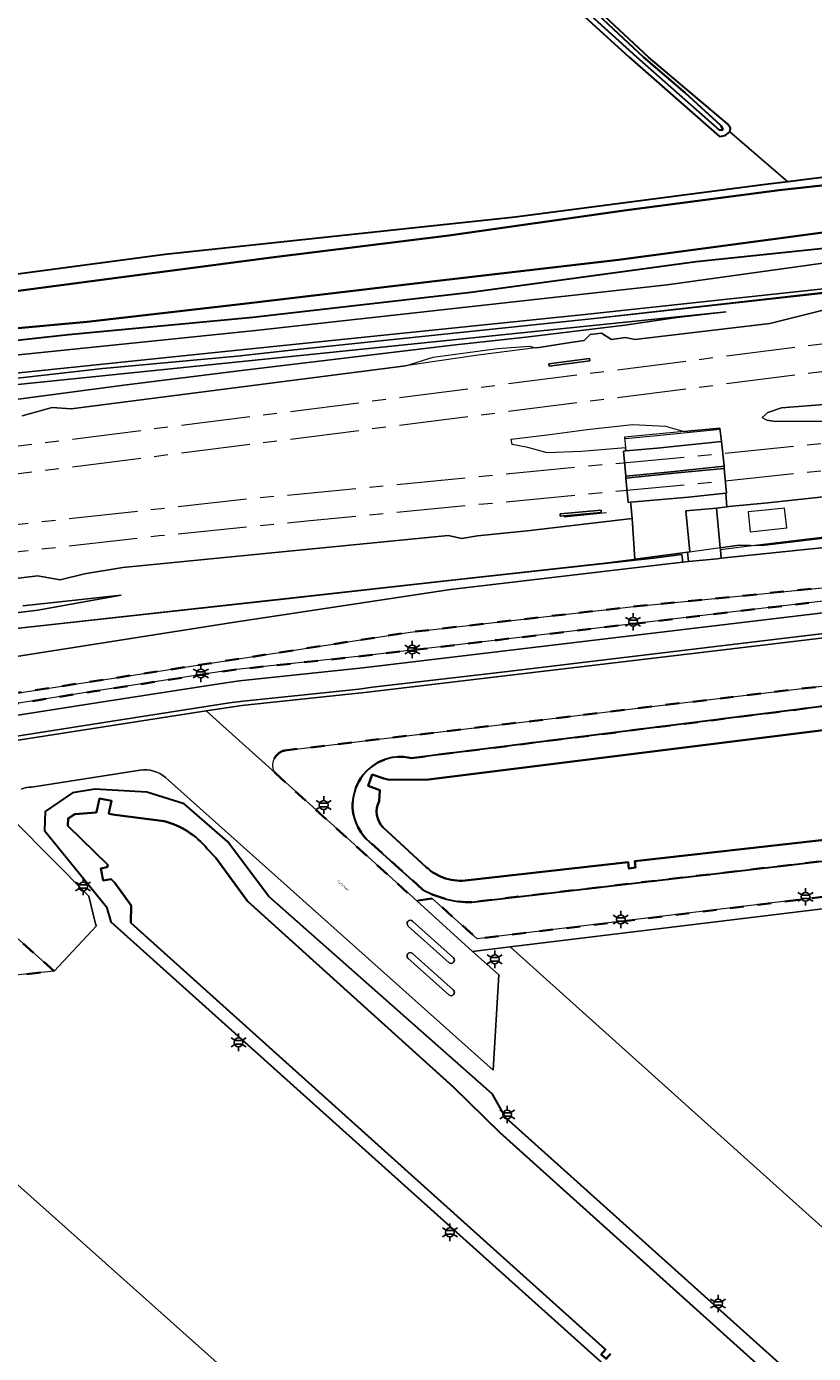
# Model space of a CAD drawing. Extents: x 105780 to 185197, y 477999 to 525027.
# Tile 196 of 256: x 109694 to 109809, y 478811 to 479004. Entities that reach past the tile are written whole.
import ezdxf
from ezdxf.enums import TextEntityAlignment as Align

# ---------------------------------------------------------------- set-up
doc = ezdxf.new("R2010")
doc.units = 0
doc.linetypes.add('AM-AS', pattern=[16, 10, -2, 2, -2])
doc.linetypes.add('XX-HIDDEN', pattern=[4, 2, -2])
for name, color, linetype, lineweight in [('B-GV-GR-GRAS_GAZON-G', 252, 'Continuous', 13), ('B-GV-GR-MATERIAALGRENS-G', 252, 'XX-HIDDEN', 35), ('B-RO-IE-MEUBILAIR_WEGMEUBILAIR-S', 252, 'Continuous', 25), ('B-RO-IE-TERREINAFSCHEIDING_KUNSTMATIG_HEKWERK-G', 252, 'IE-TERREINAFSCHEIDING-KUNSTMATIG', 18), ('B-WE-AM-AS_SPOOR-G', 252, 'AM-AS', 18), ('B-WE-GW-WATERGANG_SLOOT_INSTEEK-G', 252, 'Continuous', 30), ('B-XX-KG-KADASTRAAL_BEBOUWING-G', 252, 'Continuous', 20), ('B1-WE-GR-BOUWLAND-GV', 80, 'Continuous', 13), ('B1-WE-GW-TALUD_KRUIN-G', 252, 'Continuous', 25), ('B1-WE-OG-TERREIN_ERF-GV', 252, 'Continuous', 18), ('B1-WE-OG-TOPOGRAFIE-T18', 10, 'Continuous', 18), ('B1-WE-OG-WEG-GV', 7, 'Continuous', 18), ('B1-WE-VH-VERHARDING_ASFALT-GV', 252, 'Continuous', 18), ('B1-WE-VH-VERHARDING_BETONSTRAATSTEEN-GV', 252, 'Continuous', 18), ('B1-WE-VH-VERHARDING_GESLOTEN-GV', 252, 'Continuous', 18), ('B1-WE-VH-VERHARDING_HALFVERHARDING-GV', 252, 'Continuous', 18), ('B1-WE-VH-VERHARDING_OPEN-GV', 252, 'Continuous', 18), ('B1-WE-VH-VERHARDING_TEGEL-GV', 252, 'Continuous', 18)]:
    doc.layers.add(name, color=color, linetype=linetype, lineweight=lineweight)
doc.styles.add('NLCS-ISO', font='NLCS-ISO.ttf')
doc.styles.add('NLCS-ISO-M200-T18', font='NLCS-ISO.ttf', dxfattribs={"height": 0.36})
doc.linetypes.add('IE-TERREINAFSCHEIDING-KUNSTMATIG', pattern='A,4,[82,NLCS.SHX,S=0.75,R=90,X=0,Y=0],4,-2', length=10)

# ---------------------------------------------------------------- blocks, each defined once
blk = doc.blocks.new('B-SIE-WEG_LICHTMAST-SO')
at = {"ltscale": 0.1}
for p, q in [((-1.1, 0.63), (-2.19, 1.27)), ((0, 1.27), (0, 2.53)), ((1.1, 0.63), (2.19, 1.27)), ((-1.1, -0.63), (-2.19, -1.27)), ((0, -1.27), (0, -2.53)), ((1.1, -0.63), (2.19, -1.27))]:
    blk.add_line(p, q, dxfattribs=at)
at = {"flags": 128}
for points in [[(-1.16, 0.5), (1.16, 0.5)], [(-1.16, -0.5), (1.16, -0.5)]]:
    blk.add_lwpolyline(points, dxfattribs=at)
at = {"ltscale": 0.1}
blk.add_circle((0, 0), 1.27, dxfattribs=at)
at = {"style": 'NLCS-ISO'}
blk.add_attdef('TYPE', text='', height=1.8, dxfattribs=at).set_placement((0, 2.53), align=Align.BOTTOM_CENTER)

msp = doc.modelspace()

# ---------------------------------------------------------------- linework, layer by layer
at = {"layer": 'B-GV-GR-GRAS_GAZON-G', "flags": 128}
for points in [[(109702.039, 479071.926), (109675.617, 479095.967), (109641.96, 479060.083), (109611.135, 479087.491), (109609.947, 479086.546), (109602.98, 479079.172), (109574.045, 479048.85), (109563.922, 479037.514), (109605.659, 479001.377), (109647.601, 478963.319), (109672.476, 478965.672), (109714.399, 478971.254), (109765.393, 478976.682), (109801.098, 478981.34), (109801.84, 478981.436), (109805.098, 478981.854), (109796.614, 478989.11), (109795.956, 478988.604), (109795.134, 478988.453), (109781.988, 479000), (109760.852, 479019.232), (109728.701, 479048.03)], [(109601.613, 478943.012), (109601.815, 478938.913), (109637.733, 478942.914), (109655.319, 478945.519), (109670.385, 478947.621), (109688.604, 478949.636), (109708.395, 478952.246), (109725.504, 478954.378), (109756.228, 478958.069), (109766.943, 478959.228), (109781.325, 478960.981), (109788.922, 478962.081), (109796.094, 478962.942)]]:
    msp.add_lwpolyline(points, close=True, dxfattribs=at)
for points in [[(109818.218, 478966.511), (109776.91, 478961.942), (109733.171, 478957.398), (109724.869, 478956.459), (109705.347, 478954.691), (109685.191, 478952.42)], [(109601.613, 478943.012), (109796.094, 478962.942), (109788.922, 478962.081), (109781.325, 478960.981), (109766.943, 478959.228), (109756.228, 478958.069), (109725.504, 478954.378), (109708.395, 478952.246), (109688.604, 478949.636)], [(109693.601, 478947.795), (109697.97, 478949.015), (109700.742, 478948.809), (109749.424, 478955.06), (109753.442, 478956.336), (109762.789, 478957.575), (109767.44, 478957.923), (109768.318, 478957.669), (109768.875, 478957.737), (109772.775, 478958.348), (109775.408, 478958.768), (109776.277, 478959.614), (109777.925, 478959.809), (109779.379, 478958.923), (109781.432, 478959.182), (109782.787, 478958.909), (109802.474, 478961.217), (109810.045, 478963.125)], [(109980.506, 478957.552), (109960.891, 478954.49), (109948.696, 478952.679), (109910.232, 478947.422), (109890.094, 478944.818), (109854.505, 478940.733), (109840.386, 478939.153), (109813.391, 478936.368), (109802.185, 478935.155), (109796.5, 478934.58), (109796.186, 478934.539), (109794.706, 478934.348), (109795.23, 478928.585), (109798.001, 478928.972), (109800.282, 478928.919), (109864.319, 478936.655), (109869.918, 478937.129), (109884.692, 478939.282), (109905.668, 478942.214), (109914.098, 478943.502), (109933.898, 478946.095), (109971.791, 478952.159), (109980.506, 478953.522)], [(109810.294, 478949.447), (109804.137, 478948.953), (109802.17, 478948.263), (109801.33, 478947.562), (109802.009, 478947.173), (109803.287, 478946.994), (109812.34, 478947.02)], [(109668.272, 478914.185), (109732.491, 478921.228), (109756.31, 478923.865), (109785.517, 478927.102), (109789.658, 478927.617), (109789.773, 478926.492), (109790.629, 478926.58), (109790.472, 478927.937), (109787.234, 478927.496), (109782.804, 478926.926), (109782.405, 478932.873), (109767.138, 478931.073), (109759.884, 478930.342), (109757.61, 478929.959), (109755.596, 478930.401), (109708.25, 478925.734), (109702.648, 478924.81), (109699.128, 478923.929), (109695.813, 478924.508), (109653.915, 478919.409)], [(109681.09, 478917.725), (109695.845, 478919.539), (109707.983, 478921.679), (109693.686, 478920.138)], [(109693.686, 478920.138), (109707.983, 478921.679), (109695.845, 478919.539), (109681.09, 478917.725)]]:
    msp.add_lwpolyline(points, dxfattribs=at)
at = {"layer": 'B-GV-GR-MATERIAALGRENS-G', "flags": 128}
for points in [[(109643.67, 478898.442), (109662.471, 478901.259), (109683.496, 478904.474), (109704.122, 478907.718), (109722.249, 478910.538), (109725.228, 478910.927), (109742.901, 478912.814), (109762.745, 478915.164), (109782.54, 478917.532), (109802.403, 478919.907), (109822.434, 478922.305), (109842.273, 478924.704), (109854.376, 478926.201), (109854.567, 478924.501), (109860.825, 478925.226), (109860.948, 478922.194), (109861.039, 478921.491), (109869.677, 478912.965), (109869.945, 478912.6), (109870.497, 478912.092), (109871.746, 478913.357), (109887.713, 478899.01), (109890.468, 478901.948), (109875.872, 478914.933), (109868.752, 478920.986), (109867.097, 478922.262), (109866.498, 478923.74), (109867, 478924.893), (109868.237, 478925.265), (109869.519, 478925.168), (109865.51, 478928.674), (109846.033, 478926.411), (109815.943, 478923.357), (109782.198, 478919.987), (109750.078, 478916.314), (109719.432, 478911.547), (109690.565, 478907.11), (109652.954, 478901.021), (109620.74, 478896.371), (109586.444, 478891.368), (109555.985, 478887.496), (109524.361, 478883.931), (109491.533, 478880.549), (109459.788, 478878.15), (109426.139, 478875.091), (109425.577, 478875.046), (109416.929, 478874.353)], [(109853.597, 478908.673), (109852.031, 478910.687), (109851.567, 478912.201), (109851.468, 478913.395), (109824.312, 478910.144), (109804.306, 478907.759), (109784.443, 478905.387), (109764.333, 478902.969), (109744.656, 478900.635), (109731.826, 478899.097)], [(109750.297, 478897.993), (109846.201, 478910.058)], [(109730.405, 478895.822), (109751.03, 478877.211), (109753.306, 478877.571), (109759.837, 478871.682), (109841.093, 478881.569), (109840.682, 478884.9), (109869.681, 478888.517)], [(109865.282, 478888.87), (109833.764, 478885.752), (109759.047, 478877.03)], [(109751.898, 478878.868), (109743.667, 478886.257)]]:
    msp.add_lwpolyline(points, dxfattribs=at)
for points in [[(109731.826, 478899.097, 0.5206785), (109730.405, 478895.822)], [(109743.667, 478886.257, -0.7455561), (109750.297, 478897.993)], [(109759.047, 478877.03, -0.1343659), (109751.898, 478878.868)]]:
    msp.add_lwpolyline(points, format="xyb", dxfattribs=at)
msp.add_lwpolyline([(109691.841, 478872.692), (109692.606, 478866.393), (109698.224, 478867.004)], close=True, dxfattribs=at)
at = {"layer": 'B-RO-IE-TERREINAFSCHEIDING_KUNSTMATIG_HEKWERK-G', "flags": 128}
for points in [[(109822.378, 478966.136), (109818.76, 478966.713), (109776.91, 478961.942), (109733.171, 478957.398), (109724.869, 478956.459), (109705.347, 478954.691), (109685.191, 478952.42), (109638.586, 478947.638), (109601.577, 478943.728)], [(109980.506, 478953.522), (109971.791, 478952.159), (109933.898, 478946.095), (109914.098, 478943.502), (109905.668, 478942.214), (109884.692, 478939.282), (109869.918, 478937.129), (109864.402, 478935.992), (109816.185, 478930.515), (109813.063, 478930.301), (109801.285, 478928.896), (109798.001, 478928.972), (109789.761, 478927.82), (109778.879, 478926.421), (109647.125, 478911.809), (109647.328, 478909.817), (109565.31, 478898.378), (109517.19, 478893.792), (109469.851, 478889.612), (109445.661, 478888.94), (109445.225, 478898.846)], [(109781.428, 478944.519), (109785.992, 478944.947), (109795.216, 478945.874)], [(109772.488, 478933.106), (109778.67, 478933.708)]]:
    msp.add_lwpolyline(points, dxfattribs=at)
at = {"layer": 'B-WE-AM-AS_SPOOR-G', "flags": 128}
for points in [[(109980.506, 478981.124), (109958.612, 478977.754), (109923.482, 478972.774), (109897.706, 478969.366), (109630.141, 478935.377), (109601.719, 478931.932), (109572.265, 478928.679), (109552.609, 478926.704), (109532.938, 478924.885), (109513.252, 478923.222), (109495.641, 478921.864), (109465.878, 478919.801)], [(109980.506, 478977.088), (109959.191, 478973.803), (109923.953, 478968.802), (109898.177, 478965.395), (109630.623, 478931.408), (109602.21, 478927.963), (109572.688, 478924.702), (109552.985, 478922.723), (109533.268, 478920.899), (109513.537, 478919.232), (109493.295, 478917.684), (109462.17, 478915.536), (109462.208, 478915.538)], [(109980.506, 478965.103), (109976.635, 478964.495), (109960.729, 478962.108), (109920.354, 478956.327), (109899.811, 478953.591), (109865.029, 478949.335), (109854.647, 478948.192), (109794.02, 478942.125), (109774.604, 478940.336), (109726.278, 478935.649), (109687.967, 478931.434), (109681.346, 478930.544), (109646.651, 478926.36), (109607.127, 478921.459), (109580.268, 478918.524), (109534.287, 478914.066), (109504.818, 478911.559), (109492.689, 478910.671), (109478.686, 478909.794), (109455.925, 478908.241)], [(109980.506, 478961.104), (109956.556, 478957.506), (109923.25, 478952.774), (109896.65, 478949.322), (109865.329, 478945.56), (109849.447, 478943.797), (109823.295, 478941.171), (109795.775, 478938.285), (109735.531, 478932.518), (109713.555, 478930.315), (109693.471, 478928.035), (109599.687, 478916.615), (109563.951, 478912.777), (109516.206, 478908.433), (109477.354, 478905.53), (109459.944, 478904.393), (109456.116, 478904.241), (109452.254, 478903.977)]]:
    msp.add_lwpolyline(points, dxfattribs=at)
at = {"layer": 'B-WE-GW-WATERGANG_SLOOT_INSTEEK-G', "flags": 128}
for points in [[(109679.019, 479095.539), (109670.713, 479102.787), (109670.255, 479103), (109669.758, 479103.015), (109669.352, 479102.728), (109669.176, 479102.369), (109669.161, 479101.872), (109669.313, 479101.404), (109674.097, 479097.35), (109675.617, 479095.967), (109702.039, 479071.926), (109728.701, 479048.03), (109760.852, 479019.232), (109781.988, 479000), (109795.134, 478988.453), (109795.956, 478988.604), (109796.614, 478989.11), (109796.746, 478989.632), (109796.298, 478990.287), (109784.788, 479000), (109766.422, 479017.11), (109734.301, 479045.775), (109711.489, 479066.54), (109691.87, 479084.326)], [(109795.091, 478989.424), (109783.098, 479000), (109759.232, 479021.6), (109728.15, 479049.538), (109703.163, 479071.826), (109680.127, 479092.862), (109669.922, 479101.85), (109670.033, 479102.244), (109670.332, 479102.268), (109670.823, 479102.055), (109693.87, 479081.383), (109716.749, 479060.649), (109746.505, 479033.812), (109774.497, 479008.949), (109784.06, 479000), (109790.142, 478994.797), (109795.342, 478990.055), (109795.616, 478989.525), (109795.495, 478989.354)], [(109795.091, 478989.424), (109795.495, 478989.354), (109795.616, 478989.525), (109795.342, 478990.055), (109790.142, 478994.797), (109784.06, 479000), (109774.497, 479008.949), (109746.505, 479033.812), (109716.749, 479060.649), (109693.87, 479081.383), (109670.823, 479102.055), (109670.332, 479102.268), (109670.033, 479102.244), (109669.922, 479101.85), (109680.127, 479092.862), (109703.163, 479071.826), (109728.15, 479049.538), (109759.232, 479021.6), (109783.098, 479000)]]:
    msp.add_lwpolyline(points, close=True, dxfattribs=at)
for points in [[(109668.552, 478956.156), (109700.309, 478959.647), (109727.191, 478962.174), (109758.893, 478965.783), (109791.73, 478970.235), (109828.405, 478974.105), (109861.242, 478978.556), (109891.861, 478983.074), (109917.08, 478986.644), (109918.326, 478987.307), (109918.758, 478988.054), (109918.298, 478994.199), (109917.851, 478994.855), (109916.869, 478995.235), (109900.694, 478993.323), (109862.843, 478988.889), (109818.451, 478983.567), (109805.098, 478981.854), (109801.84, 478981.436), (109801.098, 478981.34), (109765.393, 478976.682), (109714.399, 478971.254), (109672.476, 478965.672)], [(109684.906, 478964.899), (109706.24, 478967.746), (109729.903, 478970.813), (109755.719, 478974.049), (109781.243, 478977.654), (109803.801, 478980.638), (109818.421, 478982.234)], [(109818.421, 478982.234), (109803.801, 478980.638), (109781.243, 478977.654), (109755.719, 478974.049), (109729.903, 478970.813), (109706.24, 478967.746), (109684.906, 478964.899)], [(109829.447, 478977.028), (109806.19, 478973.949), (109780.426, 478970.479), (109752.404, 478967.251), (109725.836, 478964.096), (109703.057, 478961.466), (109691.356, 478960.422)], [(109691.356, 478960.422), (109703.057, 478961.466), (109725.836, 478964.096), (109752.404, 478967.251), (109780.426, 478970.479), (109806.19, 478973.949), (109829.447, 478977.028)], [(109846.201, 478910.058), (109750.297, 478897.993)], [(109744.542, 478895.619), (109746.252, 478895.022), (109747.021, 478894.817), (109752.759, 478894.898), (109843.617, 478906.241)], [(109843.617, 478906.241), (109752.759, 478894.898), (109747.021, 478894.817), (109746.252, 478895.022), (109744.542, 478895.619)], [(109745.588, 478891.731), (109745.646, 478893.324), (109743.974, 478893.941), (109744.542, 478895.619)], [(109744.542, 478895.619), (109743.974, 478893.941), (109745.646, 478893.324), (109745.588, 478891.731)], [(109895.369, 478727.842), (109763.99, 478845.657), (109762.066, 478849.083), (109729.489, 478877.872), (109723.473, 478885.858), (109717.175, 478891.341), (109711.732, 478893.012), (109704.172, 478893.466), (109700.927, 478892.95), (109696.947, 478890.209), (109696.815, 478887.471), (109705.863, 478876.328), (109706.474, 478874.156)], [(109779.255, 478811.298), (109778.601, 478810.559), (109777.873, 478811.211), (109778.515, 478811.948), (109709.411, 478874.007), (109709.438, 478876.539), (109707.093, 478879.851), (109706.543, 478880.397), (109705.379, 478880.201), (109705.057, 478881.941), (109705.976, 478882.138), (109706.051, 478882.444), (109700.246, 478888.138), (109700.284, 478889.182), (109701.238, 478889.821), (109704.341, 478890.07), (109704.475, 478890.38), (109704.847, 478892.119), (109706.594, 478891.785), (109706.226, 478890.016), (109706.237, 478889.883), (109707.059, 478889.724), (109714.271, 478888.821)], [(109714.271, 478888.821), (109707.059, 478889.724), (109706.237, 478889.883), (109706.226, 478890.016), (109706.594, 478891.785), (109704.847, 478892.119), (109704.475, 478890.38), (109704.341, 478890.07), (109701.238, 478889.821), (109700.284, 478889.182), (109700.246, 478888.138), (109706.051, 478882.444), (109705.976, 478882.138), (109705.057, 478881.941), (109705.379, 478880.201), (109706.543, 478880.397), (109707.093, 478879.851), (109709.438, 478876.539), (109709.411, 478874.007), (109778.515, 478811.948), (109777.873, 478811.211), (109778.601, 478810.559), (109779.255, 478811.298)], [(109861.508, 478891.674), (109831.986, 478888.221), (109830.474, 478887.983), (109821.2, 478887.324), (109782.787, 478882.985), (109782.88, 478882.06), (109781.918, 478881.946), (109781.804, 478882.836), (109758.516, 478880.217)], [(109758.516, 478880.217), (109781.804, 478882.836), (109781.918, 478881.946), (109782.88, 478882.06), (109782.787, 478882.985), (109821.2, 478887.324), (109830.474, 478887.983), (109831.986, 478888.221), (109861.508, 478891.674)], [(109752.416, 478882.134), (109746.174, 478887.883)], [(109746.174, 478887.883), (109752.416, 478882.134)], [(109759.047, 478877.03), (109833.764, 478885.752), (109865.282, 478888.87)], [(109743.667, 478886.257), (109751.898, 478878.868)], [(109720.523, 478884.801), (109721.795, 478883.482), (109726.416, 478877.174), (109756.371, 478850.12), (109763.13, 478843.491), (109892.347, 478727.291)], [(109892.347, 478727.291), (109763.13, 478843.491), (109756.371, 478850.12), (109726.416, 478877.174), (109721.795, 478883.482), (109720.523, 478884.801)], [(109706.474, 478874.156), (109886.5, 478712.628), (109889.791, 478715.607), (109894.158, 478718.734)]]:
    msp.add_lwpolyline(points, dxfattribs=at)
for points in [[(109750.297, 478897.993, 0.7455561), (109743.667, 478886.257)], [(109746.174, 478887.883, -0.3339166), (109745.588, 478891.731)], [(109745.588, 478891.731, 0.3339166), (109746.174, 478887.883)], [(109714.271, 478888.821, -0.1559583), (109720.523, 478884.801)], [(109720.523, 478884.801, 0.1559583), (109714.271, 478888.821)], [(109758.516, 478880.217, -0.226031), (109752.416, 478882.134)], [(109752.416, 478882.134, 0.226031), (109758.516, 478880.217)], [(109751.898, 478878.868, 0.1343659), (109759.047, 478877.03)]]:
    msp.add_lwpolyline(points, format="xyb", dxfattribs=at)
at = {"layer": 'B-XX-KG-KADASTRAAL_BEBOUWING-G', "flags": 128}
for points in [[(109800.528, 478931.02), (109804.934, 478931.493), (109804.571, 478934.357), (109802.328, 478934.137), (109799.279, 478933.838), (109799.594, 478930.92)], [(109601.09, 478781.6), (109672.917, 478716.991), (109741.027, 478793.035), (109668.946, 478857.267)]]:
    msp.add_lwpolyline(points, close=True, dxfattribs=at)
at = {"layer": 'B1-WE-GR-BOUWLAND-GV', "flags": 128}
msp.add_lwpolyline([(109691.87, 479084.326), (109711.489, 479066.54), (109734.301, 479045.775), (109766.422, 479017.11), (109784.788, 479000), (109796.298, 478990.287), (109796.746, 478989.632), (109796.614, 478989.11), (109805.098, 478981.854), (109818.451, 478983.567), (109862.843, 478988.889), (109900.694, 478993.323), (109916.869, 478995.235), (109934.916, 478997.208), (109934.949, 478998.343), (109935.453, 478999.554), (109936.167, 479000), (109943.795, 479000), (109980.506, 479005.823)], dxfattribs=at)
at = {"layer": 'B1-WE-GW-TALUD_KRUIN-G', "flags": 128}
for points in [[(109601.815, 478938.913), (109637.733, 478942.914), (109655.319, 478945.519), (109670.385, 478947.621), (109688.604, 478949.636), (109708.395, 478952.246), (109725.504, 478954.378), (109756.228, 478958.069), (109766.943, 478959.228), (109781.325, 478960.981), (109788.922, 478962.081), (109796.094, 478962.942)], [(109707.983, 478921.679), (109693.686, 478920.138)]]:
    msp.add_lwpolyline(points, dxfattribs=at)
at = {"layer": 'B1-WE-OG-TERREIN_ERF-GV', "flags": 128}
for points in [[(109710.76, 478896.213), (109694.964, 478893.768)], [(109912.325, 478737.974), (109793.433, 478844.686), (109764.644, 478870.533), (109759.169, 478869.867), (109762.971, 478866.437), (109762.154, 478852.57), (109714.434, 478895.163)], [(109706.474, 478874.156), (109705.863, 478876.328), (109696.815, 478887.471), (109696.947, 478890.209), (109700.927, 478892.95), (109704.172, 478893.466), (109711.732, 478893.012), (109717.175, 478891.341), (109723.473, 478885.858), (109729.489, 478877.872), (109762.066, 478849.083), (109763.99, 478845.657), (109895.369, 478727.842)], [(109692.452, 478888.795), (109703.287, 478877.893), (109704.257, 478873.883), (109704.321, 478873.711), (109704.425, 478873.587), (109698.224, 478867.004), (109692.606, 478866.393), (109689.203, 478866.023), (109688.64, 478870.728), (109687.804, 478871.47), (109685.363, 478871.171), (109685.506, 478869.867), (109685.882, 478866.863), (109686.012, 478865.674), (109676.382, 478864.586), (109668.931, 478863.745), (109669.285, 478860.74), (109552.357, 478846.561), (109551.411, 478845.437), (109554.501, 478842.657), (109552.862, 478840.713), (109552.956, 478840.628)], [(109879.697, 478884.528), (109869.779, 478883.302), (109830.087, 478878.493), (109764.644, 478870.533), (109793.433, 478844.686), (109912.325, 478737.974), (109924.94, 478726.651), (109925.519, 478727.223), (109931.009, 478732.834), (109941.12, 478743.168), (109965.046, 478767.975), (109976.701, 478778.899), (109977.839, 478779.858), (109978.773, 478779.83), (109980.092, 478779.032), (109980.506, 478778.474)], [(109894.158, 478718.734), (109889.791, 478715.607), (109886.5, 478712.628), (109706.474, 478874.156)], [(109668.946, 478857.267), (109741.027, 478793.035)]]:
    msp.add_lwpolyline(points, dxfattribs=at)
at = {"layer": 'B1-WE-OG-TERREIN_ERF-GV'}
for points in [[(109714.434, 478895.163, 0.2297793), (109710.76, 478896.213)], [(109694.964, 478893.768, 0.1270505), (109693.469, 478893.49)]]:
    msp.add_lwpolyline(points, format="xyb", dxfattribs=at)
at = {"layer": 'B1-WE-OG-WEG-GV', "flags": 128}
for points in [[(109980.506, 478995.551), (109954.495, 478991.861), (109940.94, 478989.696), (109938.256, 478989.776), (109936.808, 478990.17), (109936.24, 478990.712), (109935.523, 478992.135), (109934.887, 478996.242), (109934.916, 478997.208), (109916.869, 478995.235), (109917.851, 478994.855), (109918.298, 478994.199), (109918.758, 478988.054), (109918.326, 478987.307), (109917.08, 478986.644), (109891.861, 478983.074), (109861.242, 478978.556), (109828.405, 478974.105), (109791.73, 478970.235), (109758.893, 478965.783), (109727.191, 478962.174), (109700.309, 478959.647), (109668.552, 478956.156)], [(109661.837, 478953.452), (109727.581, 478960.229), (109787.494, 478966.863), (109825.183, 478972.077), (109869.383, 478977.989), (109920.525, 478984.735)], [(109685.191, 478952.42), (109705.347, 478954.691), (109724.869, 478956.459), (109733.171, 478957.398), (109776.91, 478961.942), (109818.218, 478966.511), (109821.243, 478966.898), (109822.253, 478967.027), (109822.575, 478967.068), (109822.511, 478967.609), (109819.394, 478967.15), (109811.137, 478966.365), (109775.5, 478962.548), (109719.781, 478956.796), (109671.091, 478951.763)], [(109691.83, 478912.627), (109724.213, 478917.737), (109755.932, 478922.523), (109787.639, 478926.272), (109789.773, 478926.492), (109789.658, 478927.617), (109785.517, 478927.102), (109756.31, 478923.865), (109732.491, 478921.228), (109668.272, 478914.185)]]:
    msp.add_lwpolyline(points, dxfattribs=at)
msp.add_lwpolyline([(109864.319, 478936.655), (109800.282, 478928.919), (109795.253, 478928.312), (109795.358, 478927.068), (109810, 478928.579), (109833.54, 478930.799), (109851.263, 478932.741), (109864.653, 478934.415)], close=True, dxfattribs=at)
at = {"layer": 'B1-WE-VH-VERHARDING_ASFALT-GV', "flags": 128}
for points in [[(109980.506, 478993.279), (109971.216, 478991.904), (109940.127, 478987.351), (109920.525, 478984.735), (109869.383, 478977.989), (109825.183, 478972.077), (109787.494, 478966.863), (109727.581, 478960.229), (109661.837, 478953.452)], [(109671.091, 478951.763), (109719.781, 478956.796), (109775.5, 478962.548), (109811.137, 478966.365), (109819.394, 478967.15), (109822.511, 478967.609), (109822.465, 478967.992), (109830.276, 478968.917), (109830.329, 478968.926), (109830.373, 478968.556), (109837.641, 478969.645), (109840.589, 478970.642), (109865.229, 478974.1), (109909.143, 478979.763), (109918.981, 478981.032), (109921.041, 478981.298), (109924.505, 478981.786), (109947.39, 478984.914), (109976.455, 478989.21), (109980.506, 478989.857)], [(109690.565, 478907.11), (109719.432, 478911.547), (109750.078, 478916.314), (109782.198, 478919.987), (109815.943, 478923.357), (109846.033, 478926.411), (109865.51, 478928.674), (109864.813, 478933.344), (109864.653, 478934.415), (109851.263, 478932.741), (109833.54, 478930.799), (109810, 478928.579), (109795.358, 478927.068), (109794.783, 478927.009), (109790.629, 478926.58), (109789.773, 478926.492), (109787.639, 478926.272), (109755.932, 478922.523), (109724.213, 478917.737), (109691.83, 478912.627)], [(109822.775, 478920.614), (109802.894, 478918.238), (109782.993, 478915.859), (109763.088, 478913.5), (109743.176, 478911.127), (109725.248, 478909.21), (109722.264, 478908.806), (109704.426, 478906.033), (109683.633, 478902.777)], [(109850.07, 478920.278), (109843.123, 478919.439), (109822.864, 478916.99), (109803.026, 478914.628), (109783.478, 478912.286), (109763.056, 478909.845), (109744.676, 478907.677), (109743.408, 478907.533), (109725.581, 478905.633), (109720.371, 478904.876), (109726.64, 478899.219), (109730.405, 478895.822)], [(109684.094, 478899.838), (109704.831, 478903.067), (109723.756, 478906.017), (109725.743, 478906.265), (109742.605, 478908.041), (109744.585, 478908.288), (109763.437, 478910.49), (109783.229, 478912.857), (109803.057, 478915.239), (109822.898, 478917.604)], [(109731.826, 478899.097), (109744.656, 478900.635), (109764.333, 478902.969), (109784.443, 478905.387), (109804.306, 478907.759), (109824.312, 478910.144), (109851.468, 478913.395)], [(109714.434, 478895.163), (109762.154, 478852.57), (109762.971, 478866.437), (109759.169, 478869.867), (109751.03, 478877.211), (109730.405, 478895.822), (109726.64, 478899.219), (109720.371, 478904.876), (109669.319, 478896.932), (109666.052, 478896.424), (109665.931, 478896.405), (109644.925, 478893.248), (109560.522, 478881.392), (109533.219, 478877.866), (109529.838, 478877.396), (109459.864, 478868.721)], [(109694.964, 478893.768), (109710.76, 478896.213)], [(109688.206, 478876.182), (109688.075, 478876.047), (109691.841, 478872.692), (109698.224, 478867.004), (109704.425, 478873.587), (109704.321, 478873.711), (109704.257, 478873.883), (109703.287, 478877.893), (109692.452, 478888.795)], [(109750.416, 478874.277), (109756.378, 478868.937)], [(109755.741, 478868.221), (109749.782, 478873.558)], [(109755.731, 478863.521), (109749.762, 478868.863)], [(109750.399, 478869.575), (109756.36, 478864.248)]]:
    msp.add_lwpolyline(points, dxfattribs=at)
at = {"layer": 'B1-WE-VH-VERHARDING_ASFALT-GV'}
for points in [[(109730.405, 478895.822, -0.5206785), (109731.826, 478899.097)], [(109710.76, 478896.213, -0.2297793), (109714.434, 478895.163)], [(109693.469, 478893.49, -0.1270505), (109694.964, 478893.768)], [(109749.782, 478873.558, -0.9645705), (109750.416, 478874.277)], [(109749.762, 478868.863, -0.9490349), (109750.399, 478869.575)], [(109756.378, 478868.937, -0.9653381), (109755.741, 478868.221)], [(109756.36, 478864.248, -0.9726959), (109755.731, 478863.521)]]:
    msp.add_lwpolyline(points, format="xyb", dxfattribs=at)
at = {"layer": 'B1-WE-VH-VERHARDING_BETONSTRAATSTEEN-GV'}
for points in [[(109750.416, 478874.277, 0.9645705), (109749.782, 478873.558)], [(109750.399, 478869.575, 0.9490349), (109749.762, 478868.863)], [(109755.741, 478868.221, 0.9653381), (109756.378, 478868.937)], [(109755.731, 478863.521, 0.9726959), (109756.36, 478864.248)]]:
    msp.add_lwpolyline(points, format="xyb", dxfattribs=at)
at = {"layer": 'B1-WE-VH-VERHARDING_BETONSTRAATSTEEN-GV', "flags": 128}
for points in [[(109756.378, 478868.937), (109750.416, 478874.277)], [(109749.782, 478873.558), (109755.741, 478868.221)], [(109749.762, 478868.863), (109755.731, 478863.521)], [(109756.36, 478864.248), (109750.399, 478869.575)]]:
    msp.add_lwpolyline(points, dxfattribs=at)
at = {"layer": 'B1-WE-VH-VERHARDING_GESLOTEN-GV', "flags": 128}
for points in [[(109795.429, 478944.047), (109795.183, 478946.009), (109789.985, 478945.516), (109781.302, 478944.694), (109781.447, 478943.142), (109781.488, 478942.693), (109786.026, 478943.106)], [(109795.8, 478940.461), (109795.794, 478940.531), (109795.429, 478944.047), (109786.026, 478943.106), (109781.488, 478942.693), (109781.146, 478942.661), (109781.482, 478939.027), (109788.017, 478939.666)], [(109781.51, 478938.725), (109781.837, 478935.202), (109782.184, 478935.229), (109790.606, 478935.973), (109796.037, 478936.552), (109796.155, 478936.565), (109795.829, 478940.147), (109789.022, 478939.499)], [(109782.184, 478935.229), (109782.213, 478934.922), (109782.359, 478933.357), (109782.405, 478932.873), (109782.804, 478926.926), (109787.234, 478927.496), (109790.472, 478927.937), (109790.806, 478927.982), (109790.237, 478933.994), (109794.706, 478934.348), (109796.186, 478934.539), (109796.037, 478936.552), (109790.606, 478935.973)]]:
    msp.add_lwpolyline(points, close=True, dxfattribs=at)
at = {"layer": 'B1-WE-VH-VERHARDING_HALFVERHARDING-GV', "flags": 128}
for points in [[(109810.045, 478963.125), (109802.474, 478961.217), (109782.787, 478958.909), (109781.432, 478959.182), (109779.379, 478958.923), (109777.925, 478959.809), (109776.277, 478959.614), (109775.408, 478958.768), (109772.775, 478958.348), (109768.875, 478957.737), (109768.318, 478957.669), (109759.968, 478956.644), (109754.308, 478955.797), (109749.424, 478955.06), (109700.742, 478948.809), (109697.97, 478949.015), (109693.601, 478947.795)], [(109812.34, 478947.02), (109803.287, 478946.994), (109802.009, 478947.173), (109801.33, 478947.562), (109802.17, 478948.263), (109804.137, 478948.953), (109810.294, 478949.447)], [(109653.915, 478919.409), (109695.813, 478924.508), (109699.128, 478923.929), (109702.648, 478924.81), (109708.25, 478925.734), (109755.596, 478930.401), (109757.61, 478929.959), (109759.884, 478930.342), (109767.138, 478931.073), (109782.405, 478932.873), (109782.359, 478933.357), (109782.213, 478934.922), (109782.184, 478935.229), (109781.837, 478935.202), (109781.51, 478938.725), (109781.482, 478939.027), (109781.146, 478942.661), (109781.488, 478942.693), (109781.447, 478943.142), (109775.054, 478942.625), (109770.021, 478942.388), (109767.201, 478943.208), (109764.923, 478943.601), (109764.813, 478944.402), (109770.047, 478945.007), (109775.844, 478945.785), (109782.443, 478946.513), (109787.262, 478946.288), (109789.985, 478945.516), (109795.183, 478946.009), (109795.429, 478944.047), (109795.794, 478940.531), (109795.8, 478940.461), (109795.829, 478940.147), (109796.155, 478936.565), (109796.037, 478936.552), (109796.186, 478934.539), (109796.5, 478934.58), (109802.185, 478935.155), (109813.391, 478936.368)]]:
    msp.add_lwpolyline(points, dxfattribs=at)
for points in [[(109776.196, 478956.144), (109776.241, 478955.804), (109770.318, 478955.032), (109770.274, 478955.371)], [(109771.902, 478933.531), (109777.886, 478934.071), (109777.918, 478933.713), (109771.934, 478933.173)]]:
    msp.add_lwpolyline(points, close=True, dxfattribs=at)
at = {"layer": 'B1-WE-VH-VERHARDING_OPEN-GV', "flags": 128}
for points in [[(109776.196, 478956.144), (109770.274, 478955.371), (109770.318, 478955.032), (109776.241, 478955.804)], [(109795.8, 478940.461), (109788.017, 478939.666), (109781.482, 478939.027), (109781.51, 478938.725), (109789.022, 478939.499), (109795.829, 478940.147)], [(109771.902, 478933.531), (109771.934, 478933.173), (109777.918, 478933.713), (109777.886, 478934.071)], [(109790.472, 478927.937), (109790.629, 478926.58), (109794.783, 478927.009), (109795.358, 478927.068), (109795.253, 478928.312), (109795.23, 478928.585), (109794.706, 478934.348), (109790.237, 478933.994), (109790.806, 478927.982)]]:
    msp.add_lwpolyline(points, close=True, dxfattribs=at)
at = {"layer": 'B1-WE-VH-VERHARDING_TEGEL-GV', "flags": 128}
for points in [[(109683.633, 478902.777), (109704.426, 478906.033), (109722.264, 478908.806), (109725.248, 478909.21), (109743.176, 478911.127), (109763.088, 478913.5), (109782.993, 478915.859), (109802.894, 478918.238), (109822.775, 478920.614), (109842.635, 478923.013), (109853.563, 478924.357), (109854.567, 478924.501), (109854.376, 478926.201), (109842.273, 478924.704), (109822.434, 478922.305), (109802.403, 478919.907), (109782.54, 478917.532), (109762.745, 478915.164), (109742.901, 478912.814), (109725.228, 478910.927), (109722.249, 478910.538), (109704.122, 478907.718), (109683.496, 478904.474)], [(109850.519, 478920.938), (109847.695, 478920.598), (109842.737, 478919.99), (109822.898, 478917.604), (109803.057, 478915.239), (109783.229, 478912.857), (109763.437, 478910.49), (109744.585, 478908.288), (109742.605, 478908.041), (109725.743, 478906.265), (109723.756, 478906.017), (109704.831, 478903.067), (109684.094, 478899.838), (109668.796, 478897.469)], [(109669.319, 478896.932), (109720.371, 478904.876), (109725.581, 478905.633), (109743.408, 478907.533), (109744.676, 478907.677), (109763.056, 478909.845), (109783.478, 478912.286), (109803.026, 478914.628), (109822.864, 478916.99), (109843.123, 478919.439), (109850.07, 478920.278)], [(109870.013, 478885.031), (109869.681, 478888.517), (109840.682, 478884.9), (109841.093, 478881.569), (109759.837, 478871.682), (109753.306, 478877.571), (109751.03, 478877.211), (109759.169, 478869.867), (109764.644, 478870.533), (109830.087, 478878.493), (109869.779, 478883.302), (109879.697, 478884.528)]]:
    msp.add_lwpolyline(points, dxfattribs=at)

# ---------------------------------------------------------------- block references
at = {"layer": 'B-RO-IE-MEUBILAIR_WEGMEUBILAIR-S', "xscale": 0.5, "yscale": 0.5, "zscale": 0.5}
for p in [(109782.539, 478917.831), (109750.388, 478913.788), (109719.602, 478910.311), (109737.488, 478891.162), (109702.455, 478879.309), (109807.649, 478877.793), (109780.746, 478874.488), (109762.402, 478868.707), (109725.088, 478856.629), (109764.222, 478846.129), (109755.862, 478828.979), (109794.925, 478818.611)]:
    msp.add_blockref('B-SIE-WEG_LICHTMAST-SO', p, dxfattribs=at)

# ---------------------------------------------------------------- texts
at = {"layer": 'B1-WE-OG-TOPOGRAFIE-T18', "style": 'NLCS-ISO-M200-T18'}
msp.add_text('Tufsteen', height=0.36, rotation=318.1, dxfattribs=at).set_placement((109740.308, 478879.459), align=Align.MIDDLE)

doc.saveas('drawing.dxf')
